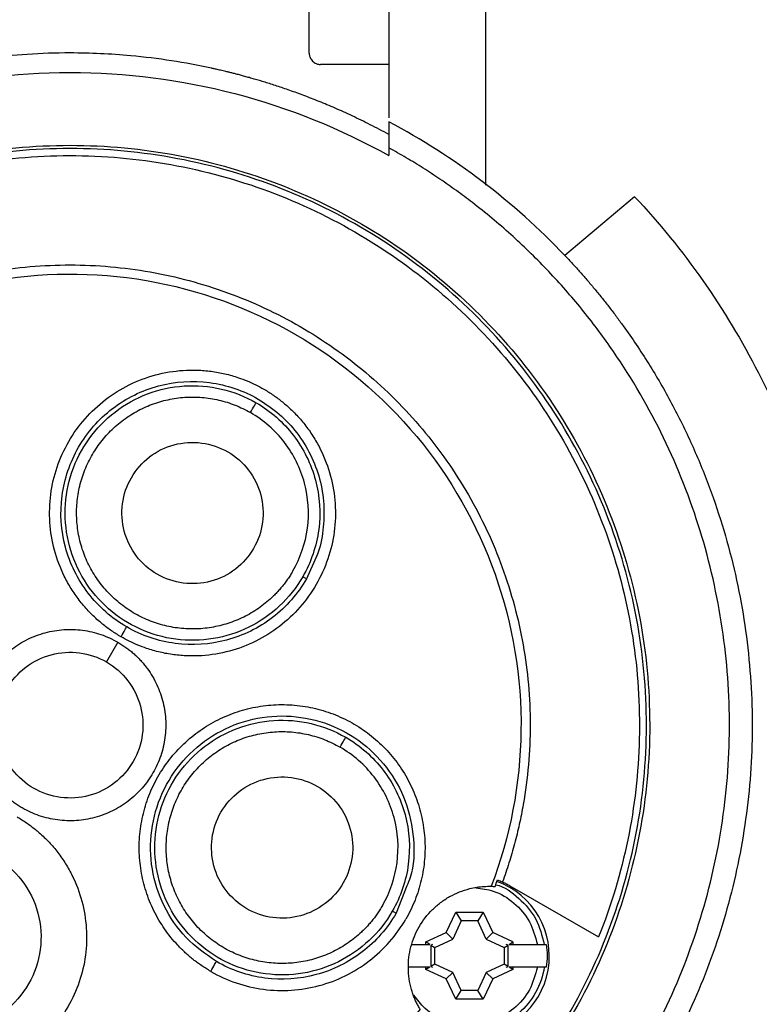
# Model space of a CAD drawing. Header units: inches. Extents: x 0 to 22, y 0 to 17.
# Tile 6 of 20: x 1.9 to 3.2, y 8.9 to 10.6. Entities that reach past the tile are written whole.
import ezdxf

# ---------------------------------------------------------------- set-up
doc = ezdxf.new("R2010")
doc.units = ezdxf.units.IN
doc.header["$LTSCALE"] = 2
doc.header["$MEASUREMENT"] = 0
doc.linetypes.add('SLD-Solid', pattern=[0])
doc.layers.add('DIMENSIONS', color=140, linetype='SLD-Solid', lineweight=25)
doc.styles.add('SLDTEXTSTYLE0', font='GOTHIC.TTF', dxfattribs={"width": 0.913})
doc.dimstyles.new('SLDDIMSTYLE0', dxfattribs={"dimtxt": 0.25, "dimasz": 0.3, "dimexe": 0, "dimexo": 0.0625, "dimgap": 0.0625, "dimtad": 0, "dimtih": 1, "dimtoh": 1, "dimrnd": 1e-09, "dimzin": 12, "dimdsep": 46, "dimtxsty": 'SLDTEXTSTYLE0', "dimsah": 1, "dimcen": 0, "dimadec": 0, "dimazin": 3, "dimtfac": 1, "dimtofl": 0, "dimtmove": 0, "dimatfit": 3, "dimfxl": 0, "dimfrac": 2, "dimtolj": 1, "dimtzin": 12, "dimarcsym": 0})

# ---------------------------------------------------------------- blocks, each defined once
blk = doc.blocks.new('_D')
at = {"layer": 'DIMENSIONS'}
for p, q in [((2.6453, 8.174), (3.2462, 7.1098)), ((3.2462, 7.1098), (3.7462, 7.1098)), ((3.9347, 7.1098), (3.8585, 7.1098)), ((3.8585, 7.1098), (3.8585, 6.713)), ((4.5812, 7.1098), (4.6574, 7.1098)), ((4.6574, 7.1098), (4.6574, 6.713)), ((3.8585, 6.713), (3.9347, 6.713)), ((4.6574, 6.713), (4.5812, 6.713))]:
    blk.add_line(p, q, dxfattribs=at)
blk.add_solid([(2.6453, 8.174), (2.7405, 7.8833), (2.845, 7.9423)], dxfattribs=at)
at = {"layer": 'DIMENSIONS', "char_height": 0.25, "attachment_point": 1, "style": 'SLDTEXTSTYLE0'}
for s, insert in [('%%c', (3.7462, 7.4799)), ('2.67', (4.1232, 7.4799)), ('67.9', (3.9347, 7.0323))]:
    blk.add_mtext(s, dxfattribs=dict(at, insert=insert))

msp = doc.modelspace()

# ---------------------------------------------------------------- linework, layer by layer
for p, q in [((2.5392, 10.8733), (2.5392, 10.3871)), ((2.7066, 10.2707), (2.7066, 10.8733)), ((2.4014, 10.4993), (2.4014, 10.6489)), ((2.5392, 10.4796), (2.4211, 10.4796)), ((2.5392, 10.3355), (2.5392, 10.322)), ((2.964, 10.2511), (2.8432, 10.1497)), ((2.4136, 9.6283), (2.3966, 9.5907)), ((2.3966, 9.5907), (2.3902, 9.5944)), ((2.0707, 9.4811), (2.051, 9.447)), ((2.5703, 9.0601), (2.5515, 9.0126)), ((2.7484, 9.0603), (2.9017, 8.9718)), ((2.5515, 9.0126), (2.5451, 9.0162)), ((2.6384, 8.9793), (2.6547, 9.0144)), ((2.6547, 9.0144), (2.7023, 9.0144)), ((2.6547, 9.0144), (2.6643, 8.9994)), ((2.7023, 9.0144), (2.6927, 8.9994)), ((2.7023, 9.0144), (2.7186, 8.9793)), ((2.6643, 8.9994), (2.6497, 8.968)), ((2.6927, 8.9994), (2.6643, 8.9994)), ((2.7073, 8.968), (2.6927, 8.9994)), ((2.6033, 8.9631), (2.6384, 8.9793)), ((2.6184, 8.9535), (2.6497, 8.968)), ((2.6497, 8.968), (2.6384, 8.9793)), ((2.7186, 8.9793), (2.7073, 8.968)), ((2.7073, 8.968), (2.7386, 8.9535)), ((2.7537, 8.9631), (2.7186, 8.9793)), ((2.579, 8.9589), (2.6033, 8.9589)), ((2.6033, 8.9589), (2.6033, 8.9631)), ((2.6098, 8.9589), (2.6033, 8.9631)), ((2.6033, 8.9589), (2.6098, 8.9589)), ((2.6147, 8.9589), (2.6119, 8.9576)), ((2.6119, 8.9576), (2.6184, 8.9535)), ((2.6119, 8.9576), (2.6119, 8.9209)), ((2.6184, 8.925), (2.6184, 8.9535)), ((2.7386, 8.9535), (2.7451, 8.9576)), ((2.7386, 8.9535), (2.7386, 8.925)), ((2.7451, 8.9576), (2.7422, 8.9589)), ((2.7451, 8.9209), (2.7451, 8.9576)), ((2.7472, 8.9589), (2.7537, 8.9631)), ((2.7472, 8.9589), (2.7537, 8.9589)), ((2.7537, 8.9631), (2.7537, 8.9589)), ((2.7537, 8.9589), (2.7959, 8.9589)), ((2.6033, 8.9196), (2.573, 8.9196)), ((2.6033, 8.9154), (2.6033, 8.9196)), ((2.6098, 8.9196), (2.6033, 8.9154)), ((2.6098, 8.9196), (2.6033, 8.9196)), ((2.6184, 8.925), (2.6119, 8.9209)), ((2.6119, 8.9209), (2.6147, 8.9196)), ((2.6497, 8.9105), (2.6184, 8.925)), ((2.7386, 8.925), (2.7073, 8.9105)), ((2.7451, 8.9209), (2.7386, 8.925)), ((2.7422, 8.9196), (2.7451, 8.9209)), ((2.7537, 8.9154), (2.7472, 8.9196)), ((2.7537, 8.9196), (2.7472, 8.9196)), ((2.7537, 8.9196), (2.7537, 8.9154)), ((2.7959, 8.9196), (2.7537, 8.9196)), ((2.6384, 8.8992), (2.6033, 8.9154)), ((2.6384, 8.8992), (2.6497, 8.9105)), ((2.6643, 8.8791), (2.6497, 8.9105)), ((2.7073, 8.9105), (2.6927, 8.8791)), ((2.7073, 8.9105), (2.7186, 8.8992)), ((2.7537, 8.9154), (2.7186, 8.8992)), ((2.6547, 8.8641), (2.6384, 8.8992)), ((2.7186, 8.8992), (2.7023, 8.8641)), ((2.6547, 8.8641), (2.6643, 8.8791)), ((2.6927, 8.8791), (2.6643, 8.8791)), ((2.7023, 8.8641), (2.6927, 8.8791)), ((2.7023, 8.8641), (2.6547, 8.8641))]:
    msp.add_line(p, q)
msp.add_arc((2.6793, 8.9386), 0.1372, 269.6447, 70.1433)
for points, knots in [([(2.5392, 10.3584), (2.5338, 10.3614), (2.5231, 10.3672), (2.507, 10.3754), (2.4913, 10.3832), (2.476, 10.3906), (2.461, 10.3975), (2.4465, 10.4039), (2.4324, 10.41), (2.4186, 10.4156), (2.4054, 10.4209), (2.3925, 10.4258), (2.3802, 10.4304), (2.3682, 10.4346), (2.3568, 10.4386), (2.3458, 10.4423), (2.3353, 10.4456), (2.3253, 10.4488), (2.3157, 10.4517), (2.3067, 10.4543), (2.2982, 10.4567), (2.2901, 10.459), (2.2826, 10.461), (2.2756, 10.4628), (2.2691, 10.4645), (2.2631, 10.466), (2.2576, 10.4673), (2.2527, 10.4685), (2.2483, 10.4695), (2.2444, 10.4704), (2.241, 10.4712), (2.2381, 10.4719), (2.2358, 10.4724), (2.234, 10.4728), (2.1874, 10.4829), (2.1058, 10.4956), (1.9983, 10.5006), (1.9152, 10.4979), (1.8374, 10.4904), (1.7671, 10.4787), (1.6983, 10.4628), (1.6349, 10.4445), (1.5721, 10.4221), (1.5188, 10.3995), (1.4804, 10.3813), (1.4545, 10.368), (1.4415, 10.3609), (1.4369, 10.3584)], [0, 0, 0, 0, 0.017249, 0.033906, 0.04998, 0.06548, 0.080416, 0.094795, 0.108626, 0.121915, 0.13467, 0.146898, 0.158603, 0.169793, 0.180473, 0.190646, 0.200319, 0.209495, 0.218178, 0.226371, 0.234079, 0.241303, 0.248047, 0.254313, 0.260103, 0.26542, 0.270265, 0.27464, 0.278545, 0.281983, 0.284954, 0.28746, 0.2895, 0.291077, 0.292189, 0.412014, 0.499958, 0.562223, 0.620641, 0.69725, 0.743156, 0.802595, 0.869168, 0.919683, 0.958589, 0.985465, 1, 1, 1, 1]), ([(2.4014, 10.4993), (2.4015, 10.4984), (2.4015, 10.4967), (2.4021, 10.4942), (2.4034, 10.4904), (2.4058, 10.4865), (2.4099, 10.483), (2.413, 10.4813), (2.4159, 10.4803), (2.4185, 10.4797), (2.4203, 10.4796), (2.4211, 10.4796)], [0, 0, 0, 0, 0.107384, 0.212604, 0.316176, 0.597707, 0.71804, 0.823509, 0.886359, 0.94415, 1, 1, 1, 1]), ([(1.4369, 10.322), (1.5206, 10.3689), (1.6104, 10.405), (1.7961, 10.4535), (1.8921, 10.4658), (2.084, 10.4658), (2.18, 10.4535), (2.3657, 10.405), (2.4555, 10.3689), (2.5392, 10.322)], [0, 0, 0, 0, 0.25, 0.25, 0.5, 0.5, 0.75, 0.75, 1, 1, 1, 1]), ([(2.5392, 10.3803), (2.5392, 10.3727), (2.5392, 10.3578), (2.5392, 10.3429), (2.5392, 10.3355)], [0, 0, 0, 0, 0.5044249, 1, 1, 1, 1]), ([(1.8463, 8.346), (1.8401, 8.3469), (1.8277, 8.3487), (1.8092, 8.3519), (1.7907, 8.3555), (1.7724, 8.3593), (1.7541, 8.3635), (1.7359, 8.3681), (1.7178, 8.373), (1.6997, 8.3782), (1.6818, 8.3838), (1.6402, 8.3976), (1.576, 8.4229), (1.4922, 8.4655), (1.4127, 8.5158), (1.3136, 8.5923), (1.2037, 8.705), (1.0995, 8.8622), (1.0264, 9.0362), (0.987, 9.2207), (0.9827, 9.4093), (1.0137, 9.5955), (1.0788, 9.7726), (1.1757, 9.9344), (1.3011, 10.0754), (1.4506, 10.1905), (1.6189, 10.2757), (1.8002, 10.3281), (1.9881, 10.3457), (2.1759, 10.3281), (2.3572, 10.2757), (2.5255, 10.1905), (2.675, 10.0754), (2.8004, 9.9344), (2.8974, 9.7726), (2.9624, 9.5955), (2.9934, 9.4093), (2.9891, 9.2207), (2.9497, 9.0362), (2.8766, 8.8622), (2.7724, 8.705), (2.6626, 8.5923), (2.5634, 8.5158), (2.4839, 8.4655), (2.4001, 8.4229), (2.3301, 8.3953), (2.2765, 8.3781), (2.2403, 8.3679), (2.2038, 8.3592), (2.167, 8.3517), (2.1422, 8.3479), (2.1298, 8.346)], [0, 0, 0, 0, 0.0031351, 0.0062659, 0.0093935, 0.0125189, 0.0156433, 0.0187678, 0.0218934, 0.0250213, 0.0281526, 0.0312884, 0.0469253, 0.0625658, 0.0782027, 0.0938432, 0.125086, 0.1563289, 0.1875718, 0.2188147, 0.2500576, 0.2813005, 0.3125434, 0.3437862, 0.3750291, 0.406272, 0.4375149, 0.4687578, 0.5000007, 0.5312436, 0.5624864, 0.5937293, 0.6249722, 0.6562151, 0.687458, 0.7187009, 0.7499438, 0.7811867, 0.8124295, 0.8436724, 0.8749153, 0.9061582, 0.9217951, 0.9374356, 0.9530725, 0.968713, 0.9749786, 0.9812313, 0.9874799, 0.9937332, 1, 1, 1, 1]), ([(2.1261, 8.3511), (2.1322, 8.352), (2.1446, 8.3538), (2.1631, 8.3569), (2.1814, 8.3604), (2.1997, 8.3642), (2.2179, 8.3683), (2.2361, 8.3728), (2.2541, 8.3776), (2.2721, 8.3828), (2.29, 8.3883), (2.3314, 8.4019), (2.3954, 8.4269), (2.4789, 8.4691), (2.5582, 8.5189), (2.657, 8.5949), (2.7667, 8.7068), (2.8707, 8.8631), (2.9438, 9.0361), (2.9833, 9.2197), (2.9879, 9.4075), (2.9574, 9.5928), (2.8928, 9.7691), (2.7964, 9.9303), (2.6717, 10.0708), (2.523, 10.1854), (2.3555, 10.2704), (2.175, 10.3225), (1.9881, 10.3401), (1.8011, 10.3225), (1.6207, 10.2704), (1.4531, 10.1854), (1.3044, 10.0708), (1.1797, 9.9303), (1.0833, 9.7691), (1.0188, 9.5928), (0.9882, 9.4075), (0.9928, 9.2197), (1.0323, 9.0361), (1.1054, 8.8631), (1.2095, 8.7068), (1.3191, 8.5949), (1.4179, 8.5189), (1.4972, 8.4691), (1.5807, 8.4269), (1.6505, 8.3996), (1.704, 8.3826), (1.74, 8.3726), (1.7764, 8.364), (1.813, 8.3567), (1.8377, 8.353), (1.85, 8.3511)], [0, 0, 0, 0, 0.003135, 0.006266, 0.009394, 0.012519, 0.015643, 0.018768, 0.021893, 0.025021, 0.028153, 0.031288, 0.046925, 0.062566, 0.078203, 0.093843, 0.125086, 0.156329, 0.187572, 0.218815, 0.250058, 0.281301, 0.312543, 0.343786, 0.375029, 0.406272, 0.437515, 0.468758, 0.500001, 0.531244, 0.562486, 0.593729, 0.624972, 0.656215, 0.687458, 0.718701, 0.749944, 0.781187, 0.812429, 0.843672, 0.874915, 0.906158, 0.921795, 0.937435, 0.953072, 0.968713, 0.974979, 0.981231, 0.98748, 0.993733, 1, 1, 1, 1]), ([(2.2294, 8.224), (2.2364, 8.2255), (2.2505, 8.2286), (2.2714, 8.2338), (2.2923, 8.2394), (2.313, 8.2453), (2.3336, 8.2517), (2.3541, 8.2584), (2.3745, 8.2655), (2.4149, 8.2806), (2.4746, 8.3059), (2.5512, 8.3457), (2.6247, 8.3912), (2.7177, 8.459), (2.824, 8.5567), (2.9323, 8.6917), (3.019, 8.8416), (3.082, 9.0029), (3.1201, 9.1718), (3.1322, 9.3445), (3.1181, 9.517), (3.0781, 9.6855), (3.0132, 9.846), (2.9395, 9.9701), (2.8699, 10.0618), (2.8125, 10.1264), (2.7505, 10.1865), (2.6974, 10.2307), (2.6559, 10.2617), (2.6276, 10.2815), (2.5987, 10.3004), (2.5693, 10.3185), (2.5493, 10.3298), (2.5392, 10.3355)], [0, 0, 0, 0, 0.007827, 0.015645, 0.023458, 0.031268, 0.039079, 0.046893, 0.054712, 0.06254, 0.0938, 0.125067, 0.156326, 0.187593, 0.250075, 0.312556, 0.375038, 0.437519, 0.500001, 0.562482, 0.624964, 0.687445, 0.749927, 0.812408, 0.843667, 0.874935, 0.906194, 0.937461, 0.949979, 0.96248, 0.974977, 0.987479, 1, 1, 1, 1]), ([(1.2142, 9.9461), (1.2504, 9.9921), (1.2907, 10.0349), (1.3783, 10.1127), (1.4256, 10.1477), (1.5256, 10.2087), (1.5783, 10.2347), (1.6876, 10.277), (1.7441, 10.2932), (1.8591, 10.3154), (1.9177, 10.3213), (2.0348, 10.3228), (2.0934, 10.3182), (2.209, 10.2988), (2.2659, 10.2839), (2.3761, 10.2443), (2.4295, 10.2195), (2.5309, 10.161), (2.579, 10.1271), (2.6685, 10.0515), (2.7098, 10.0096), (2.7844, 9.9193), (2.8176, 9.8708), (2.875, 9.7686), (2.8991, 9.715), (2.9374, 9.6043), (2.9516, 9.5472), (2.9696, 9.4315), (2.9734, 9.3728), (2.9706, 9.2557), (2.964, 9.1972), (2.9404, 9.0825), (2.9235, 9.0261), (2.9017, 8.9718)], [0, 0, 0, 0, 0.0625, 0.0625, 0.125, 0.125, 0.1875, 0.1875, 0.25, 0.25, 0.3125, 0.3125, 0.375, 0.375, 0.4375, 0.4375, 0.5, 0.5, 0.5625, 0.5625, 0.625, 0.625, 0.6875, 0.6875, 0.75, 0.75, 0.8125, 0.8125, 0.875, 0.875, 0.9375, 0.9375, 1, 1, 1, 1]), ([(2.964, 10.2511), (3.0491, 10.1602), (3.1213, 10.0574), (3.2347, 9.8359), (3.2758, 9.7171), (3.3236, 9.4729), (3.3304, 9.3474), (3.3091, 9.0994), (3.281, 8.9769), (3.1922, 8.7445), (3.1314, 8.6345), (2.9819, 8.4355), (2.8932, 8.3465), (2.6946, 8.1965), (2.5848, 8.1354), (2.3525, 8.0459), (2.2301, 8.0175), (2.1062, 8.0065)], [0, 0, 0, 0, 0.125, 0.125, 0.25, 0.25, 0.375, 0.375, 0.5, 0.5, 0.625, 0.625, 0.75, 0.75, 0.875, 0.875, 1, 1, 1, 1]), ([(2.8432, 10.1497), (2.8477, 10.1449), (2.8568, 10.1353), (2.87, 10.1206), (2.883, 10.1057), (2.8958, 10.0906), (2.9083, 10.0752), (2.9205, 10.0597), (2.9325, 10.0439), (2.9559, 10.012), (2.9891, 9.9627), (3.0287, 9.8942), (3.0637, 9.8231), (3.1038, 9.7255), (3.1416, 9.5987), (3.1661, 9.442), (3.1695, 9.2833), (3.1515, 9.1257), (3.1127, 8.9718), (3.0535, 8.8246), (2.9752, 8.6866), (2.8792, 8.5603), (2.7671, 8.448), (2.6619, 8.3678), (2.572, 8.3125), (2.5019, 8.2756), (2.4295, 8.2435), (2.3675, 8.2209), (2.317, 8.2053), (2.2788, 8.1949), (2.2403, 8.1858), (2.2144, 8.1807), (2.2015, 8.1782)], [0, 0, 0, 0, 0.007823, 0.01564, 0.023453, 0.031264, 0.039075, 0.046888, 0.054707, 0.062532, 0.093788, 0.125053, 0.156309, 0.187573, 0.250059, 0.312545, 0.37503, 0.437516, 0.500001, 0.562487, 0.624972, 0.687458, 0.749943, 0.812429, 0.843685, 0.87495, 0.906206, 0.93747, 0.95311, 0.968733, 0.984357, 1, 1, 1, 1]), ([(1.3795, 9.8498), (1.3832, 9.8542), (1.3907, 9.863), (1.4023, 9.8759), (1.4142, 9.8885), (1.4263, 9.9009), (1.4387, 9.913), (1.4513, 9.9248), (1.4643, 9.9364), (1.4906, 9.9589), (1.532, 9.9906), (1.5905, 10.0278), (1.6521, 10.0598), (1.7376, 10.0951), (1.8497, 10.1251), (1.9884, 10.1372), (2.1271, 10.125), (2.2616, 10.0889), (2.3877, 10.0301), (2.5018, 9.9503), (2.6002, 9.8518), (2.6801, 9.7378), (2.739, 9.6117), (2.7691, 9.4996), (2.7813, 9.4079), (2.7843, 9.3386), (2.7814, 9.2693), (2.7739, 9.2119), (2.7649, 9.1665), (2.7567, 9.1328), (2.7471, 9.0995), (2.7395, 9.0777), (2.7357, 9.0668)], [0, 0, 0, 0, 0.007831, 0.015651, 0.023465, 0.031274, 0.039084, 0.046899, 0.05472, 0.062554, 0.093816, 0.125089, 0.156352, 0.187624, 0.2501, 0.312575, 0.375051, 0.437526, 0.500002, 0.562477, 0.624953, 0.687428, 0.749904, 0.81238, 0.843642, 0.874915, 0.906177, 0.93745, 0.953101, 0.968723, 0.984346, 1, 1, 1, 1]), ([(1.3828, 9.8291), (1.4406, 9.9003), (1.5111, 9.9613), (1.6689, 10.055), (1.7562, 10.0877), (1.9366, 10.1211), (2.0298, 10.1217), (2.2107, 10.0905), (2.2983, 10.0588), (2.4573, 9.9671), (2.5286, 9.907), (2.646, 9.766), (2.6921, 9.685), (2.7534, 9.512), (2.7687, 9.42), (2.7664, 9.2365), (2.7489, 9.145), (2.7161, 9.0593)], [0, 0, 0, 0, 0.125, 0.125, 0.25, 0.25, 0.375, 0.375, 0.5, 0.5, 0.625, 0.625, 0.75, 0.75, 0.875, 0.875, 1, 1, 1, 1]), ([(2.0762, 9.4905), (2.0734, 9.4921), (2.0678, 9.4954), (2.0597, 9.5008), (2.0518, 9.5064), (2.0442, 9.5124), (2.0331, 9.5217), (2.0191, 9.5353), (2.0034, 9.5538), (1.9896, 9.5737), (1.9738, 9.602), (1.9595, 9.6401), (1.9516, 9.6881), (1.9532, 9.7369), (1.9642, 9.7843), (1.9844, 9.8287), (2.0127, 9.8683), (2.0483, 9.9016), (2.0897, 9.9274), (2.1353, 9.9445), (2.1754, 9.9512), (2.2078, 9.9517), (2.232, 9.9497), (2.2559, 9.9454), (2.2766, 9.9394), (2.2943, 9.9328), (2.309, 9.9262), (2.3185, 9.9209), (2.3232, 9.9183)], [0, 0, 0, 0, 0.012528, 0.025029, 0.037523, 0.050029, 0.062566, 0.093825, 0.125111, 0.15637, 0.187656, 0.250126, 0.312595, 0.375065, 0.437534, 0.500003, 0.562473, 0.624942, 0.687412, 0.749881, 0.812351, 0.843609, 0.874896, 0.906154, 0.937441, 0.958303, 0.979126, 1, 1, 1, 1]), ([(2.086, 9.5075), (2.0602, 9.5224), (2.0374, 9.5424), (2.0012, 9.5896), (1.9878, 9.6168), (1.9723, 9.6743), (1.9704, 9.7046), (1.9781, 9.7636), (1.9879, 9.7923), (2.0176, 9.8439), (2.0376, 9.8667), (2.0849, 9.9029), (2.1121, 9.9163), (2.1696, 9.9317), (2.1998, 9.9337), (2.2589, 9.9259), (2.2876, 9.9162), (2.3134, 9.9013)], [0, 0, 0, 0, 0.125, 0.125, 0.25, 0.25, 0.375, 0.375, 0.5, 0.5, 0.625, 0.625, 0.75, 0.75, 0.875, 0.875, 1, 1, 1, 1]), ([(2.3902, 9.5944), (2.3794, 9.5757), (2.3659, 9.5586), (2.3343, 9.529), (2.3164, 9.5166), (2.2776, 9.4975), (2.2568, 9.4908), (2.2142, 9.4838), (2.1924, 9.4834), (2.1495, 9.4891), (2.1285, 9.4951), (2.0892, 9.5129), (2.0708, 9.5247), (2.0383, 9.5532), (2.0242, 9.5699), (2.0014, 9.6065), (1.9927, 9.6266), (1.9815, 9.6683), (1.979, 9.69), (1.9805, 9.7332), (1.9844, 9.7547), (1.9983, 9.7956), (2.0082, 9.815), (2.0334, 9.8501), (2.0486, 9.8658), (2.0829, 9.8921), (2.1019, 9.9027), (2.1424, 9.9179), (2.1637, 9.9226), (2.2068, 9.9254), (2.2286, 9.9236), (2.2707, 9.9138), (2.291, 9.9058), (2.3097, 9.895)], [0, 0, 0, 0, 0.0625, 0.0625, 0.125, 0.125, 0.1875, 0.1875, 0.25, 0.25, 0.3125, 0.3125, 0.375, 0.375, 0.4375, 0.4375, 0.5, 0.5, 0.5625, 0.5625, 0.625, 0.625, 0.6875, 0.6875, 0.75, 0.75, 0.8125, 0.8125, 0.875, 0.875, 0.9375, 0.9375, 1, 1, 1, 1]), ([(2.3732, 9.6042), (2.3718, 9.6018), (2.3689, 9.5969), (2.3642, 9.5899), (2.3593, 9.5831), (2.354, 9.5765), (2.3485, 9.5702), (2.3427, 9.564), (2.3317, 9.5532), (2.3141, 9.539), (2.2886, 9.524), (2.2612, 9.5129), (2.2324, 9.506), (2.203, 9.5033), (2.1734, 9.505), (2.1444, 9.511), (2.1167, 9.5212), (2.0907, 9.5354), (2.0671, 9.5532), (2.0463, 9.5743), (2.0289, 9.5982), (2.0151, 9.6244), (2.0054, 9.6523), (1.9999, 9.6814), (1.9987, 9.711), (2.0018, 9.7404), (2.0092, 9.769), (2.0208, 9.7963), (2.0362, 9.8215), (2.0551, 9.8443), (2.0772, 9.8639), (2.102, 9.8802), (2.1288, 9.8926), (2.1572, 9.901), (2.1865, 9.9051), (2.2161, 9.9049), (2.2405, 9.901), (2.2595, 9.8959), (2.2734, 9.8909), (2.2869, 9.8851), (2.2955, 9.8803), (2.2999, 9.8779)], [0, 0, 0, 0, 0.008972, 0.017905, 0.026816, 0.035719, 0.044631, 0.053568, 0.062546, 0.093781, 0.12504, 0.156276, 0.187534, 0.21877, 0.250028, 0.281264, 0.312522, 0.343758, 0.375016, 0.406252, 0.437511, 0.468746, 0.500005, 0.53124, 0.562499, 0.593734, 0.624993, 0.656228, 0.687487, 0.718722, 0.749981, 0.781216, 0.812475, 0.843711, 0.874969, 0.906205, 0.937463, 0.953136, 0.968726, 0.984319, 1, 1, 1, 1]), ([(2.3232, 9.9183), (2.326, 9.9167), (2.3315, 9.9134), (2.3396, 9.908), (2.3475, 9.9024), (2.3552, 9.8964), (2.3663, 9.8871), (2.3803, 9.8735), (2.396, 9.855), (2.4098, 9.8351), (2.4255, 9.8068), (2.4398, 9.7687), (2.4478, 9.7207), (2.4462, 9.6719), (2.4351, 9.6245), (2.415, 9.5801), (2.3866, 9.5405), (2.351, 9.5072), (2.3096, 9.4814), (2.264, 9.4642), (2.2239, 9.4576), (2.1916, 9.4571), (2.1674, 9.4591), (2.1435, 9.4634), (2.1227, 9.4694), (2.1051, 9.476), (2.0903, 9.4826), (2.0809, 9.4879), (2.0762, 9.4905)], [0, 0, 0, 0, 0.012528, 0.025029, 0.037523, 0.050029, 0.062566, 0.093825, 0.125111, 0.15637, 0.187656, 0.250126, 0.312595, 0.375065, 0.437534, 0.500003, 0.562473, 0.624942, 0.687412, 0.749881, 0.812351, 0.843609, 0.874896, 0.906154, 0.937441, 0.958303, 0.979126, 1, 1, 1, 1]), ([(2.2999, 9.8779), (2.3024, 9.8822), (2.3048, 9.8865), (2.3084, 9.8928), (2.3096, 9.8947), (2.3097, 9.895)], [0, 0, 0, 0, 0.5, 0.5, 1, 1, 1, 1]), ([(2.3097, 9.895), (2.3346, 9.8806), (2.3567, 9.8612), (2.3918, 9.8155), (2.4048, 9.7892), (2.4197, 9.7335), (2.4216, 9.7042), (2.4141, 9.6471), (2.4046, 9.6193), (2.3902, 9.5944)], [0, 0, 0, 0, 0.25, 0.25, 0.5, 0.5, 0.75, 0.75, 1, 1, 1, 1]), ([(2.3134, 9.9013), (2.3258, 9.8931), (2.3507, 9.8768), (2.3812, 9.8436), (2.4049, 9.8056), (2.4207, 9.7636), (2.4282, 9.7193), (2.426, 9.6748), (2.4207, 9.6438), (2.4141, 9.6293), (2.4136, 9.6283)], [0, 0, 0, 0, 0.141354, 0.282709, 0.424063, 0.565418, 0.706772, 0.848127, 0.989481, 1, 1, 1, 1]), ([(2.3732, 9.6042), (2.3863, 9.6269), (2.3949, 9.6522), (2.4018, 9.7042), (2.4, 9.7309), (2.3864, 9.7816), (2.3746, 9.8056), (2.3427, 9.8472), (2.3226, 9.8648), (2.2999, 9.8779)], [0, 0, 0, 0, 0.25, 0.25, 0.5, 0.5, 0.75, 0.75, 1, 1, 1, 1]), ([(2.1386, 9.5987), (2.1248, 9.6067), (2.1126, 9.6174), (2.0931, 9.6428), (2.0859, 9.6574), (2.0776, 9.6882), (2.0766, 9.7045), (2.0808, 9.7362), (2.086, 9.7516), (2.102, 9.7793), (2.1127, 9.7915), (2.138, 9.811), (2.1527, 9.8182), (2.1835, 9.8264), (2.1998, 9.8275), (2.2314, 9.8233), (2.2469, 9.8181), (2.2607, 9.8101)], [0, 0, 0, 0, 0.125, 0.125, 0.25, 0.25, 0.375, 0.375, 0.5, 0.5, 0.625, 0.625, 0.75, 0.75, 0.875, 0.875, 1, 1, 1, 1]), ([(2.2607, 9.8101), (2.2745, 9.8021), (2.2868, 9.7914), (2.3062, 9.766), (2.3134, 9.7514), (2.3217, 9.7206), (2.3228, 9.7043), (2.3186, 9.6726), (2.3134, 9.6572), (2.2974, 9.6295), (2.2866, 9.6173), (2.2613, 9.5978), (2.2467, 9.5906), (2.2158, 9.5824), (2.1996, 9.5813), (2.1679, 9.5855), (2.1525, 9.5907), (2.1386, 9.5987)], [0, 0, 0, 0, 0.125, 0.125, 0.25, 0.25, 0.375, 0.375, 0.5, 0.5, 0.625, 0.625, 0.75, 0.75, 0.875, 0.875, 1, 1, 1, 1]), ([(2.5933, 8.8467), (2.5355, 8.7754), (2.465, 8.7145), (2.3072, 8.6208), (2.2199, 8.588), (2.0395, 8.5546), (1.9463, 8.5541), (1.7654, 8.5852), (1.6778, 8.6169), (1.5188, 8.7087), (1.4476, 8.7687), (1.3302, 8.9098), (1.2841, 8.9908), (1.2227, 9.1638), (1.2075, 9.2557), (1.2097, 9.4392), (1.2272, 9.5308), (1.26, 9.6165)], [0, 0, 0, 0, 0.125, 0.125, 0.25, 0.25, 0.375, 0.375, 0.5, 0.5, 0.625, 0.625, 0.75, 0.75, 0.875, 0.875, 1, 1, 1, 1]), ([(1.2404, 9.609), (1.2089, 9.5221), (1.1927, 9.4296), (1.1929, 9.2447), (1.2092, 9.1523), (1.2726, 8.9786), (1.3195, 8.8973), (1.4384, 8.7557), (1.5104, 8.6954), (1.6705, 8.6029), (1.7587, 8.5708), (1.9408, 8.5386), (2.0346, 8.5386), (2.2167, 8.5706), (2.305, 8.6026), (2.4652, 8.6949), (2.5371, 8.7552), (2.5967, 8.8259)], [0, 0, 0, 0, 0.125, 0.125, 0.25, 0.25, 0.375, 0.375, 0.5, 0.5, 0.625, 0.625, 0.75, 0.75, 0.875, 0.875, 1, 1, 1, 1]), ([(2.3966, 9.5907), (2.3817, 9.5649), (2.3617, 9.5421), (2.3145, 9.5059), (2.2873, 9.4925), (2.2298, 9.4771), (2.1995, 9.4751), (2.1405, 9.4829), (2.1118, 9.4926), (2.086, 9.5075)], [0, 0, 0, 0, 0.25, 0.25, 0.5, 0.5, 0.75, 0.75, 1, 1, 1, 1]), ([(1.9054, 9.1947), (1.903, 9.1961), (1.8984, 9.1989), (1.8916, 9.2034), (1.8852, 9.2083), (1.879, 9.2135), (1.873, 9.219), (1.8674, 9.2247), (1.8619, 9.2308), (1.8518, 9.2435), (1.8387, 9.2642), (1.8273, 9.2948), (1.8219, 9.327), (1.8231, 9.3596), (1.8304, 9.3914), (1.844, 9.4211), (1.8629, 9.4476), (1.8868, 9.4699), (1.9144, 9.4872), (1.945, 9.4986), (1.9772, 9.504), (2.0044, 9.503), (2.0257, 9.4992), (2.0413, 9.4947), (2.0564, 9.4888), (2.066, 9.4836), (2.0707, 9.4811)], [0, 0, 0, 0, 0.015772, 0.031432, 0.047016, 0.062563, 0.078112, 0.0937, 0.109366, 0.125148, 0.187606, 0.250107, 0.312565, 0.375065, 0.437524, 0.500024, 0.562483, 0.624983, 0.687442, 0.749942, 0.812401, 0.874901, 0.906155, 0.937451, 0.968715, 1, 1, 1, 1]), ([(2.0762, 9.4905), (2.0786, 9.4948), (2.0811, 9.4991), (2.0847, 9.5053), (2.0859, 9.5073), (2.086, 9.5075)], [0, 0, 0, 0, 0.5, 0.5, 1, 1, 1, 1]), ([(2.0707, 9.4811), (2.0731, 9.4797), (2.0777, 9.4769), (2.0845, 9.4723), (2.0909, 9.4674), (2.0971, 9.4623), (2.1031, 9.4568), (2.1088, 9.451), (2.1142, 9.4449), (2.1244, 9.4323), (2.1374, 9.4115), (2.1488, 9.3809), (2.1542, 9.3488), (2.153, 9.3162), (2.1457, 9.2844), (2.1322, 9.2547), (2.1132, 9.2281), (2.0894, 9.2059), (2.0617, 9.1886), (2.0311, 9.1772), (1.999, 9.1717), (1.9718, 9.1727), (1.9504, 9.1766), (1.9348, 9.1811), (1.9197, 9.1869), (1.9101, 9.1921), (1.9054, 9.1947)], [0, 0, 0, 0, 0.015772, 0.031432, 0.047016, 0.062563, 0.078112, 0.0937, 0.109366, 0.125148, 0.187606, 0.250107, 0.312565, 0.375065, 0.437524, 0.500024, 0.562483, 0.624983, 0.687442, 0.749942, 0.812401, 0.874901, 0.906155, 0.937451, 0.968715, 1, 1, 1, 1]), ([(1.9251, 9.2288), (1.9108, 9.237), (1.8981, 9.2481), (1.8781, 9.2743), (1.8706, 9.2893), (1.8621, 9.3212), (1.861, 9.338), (1.8653, 9.3707), (1.8707, 9.3866), (1.8872, 9.4151), (1.8983, 9.4278), (1.9244, 9.4479), (1.9395, 9.4553), (1.9714, 9.4638), (1.9882, 9.4649), (2.0209, 9.4606), (2.0368, 9.4552), (2.051, 9.447)], [0, 0, 0, 0, 0.125, 0.125, 0.25, 0.25, 0.375, 0.375, 0.5, 0.5, 0.625, 0.625, 0.75, 0.75, 0.875, 0.875, 1, 1, 1, 1]), ([(2.051, 9.447), (2.0653, 9.4387), (2.078, 9.4277), (2.098, 9.4015), (2.1055, 9.3864), (2.114, 9.3546), (2.1151, 9.3378), (2.1108, 9.3051), (2.1054, 9.2892), (2.0889, 9.2606), (2.0778, 9.248), (2.0517, 9.2279), (2.0366, 9.2204), (2.0047, 9.2119), (1.988, 9.2108), (1.9553, 9.2151), (1.9393, 9.2205), (1.9251, 9.2288)], [0, 0, 0, 0, 0.125, 0.125, 0.25, 0.25, 0.375, 0.375, 0.5, 0.5, 0.625, 0.625, 0.75, 0.75, 0.875, 0.875, 1, 1, 1, 1]), ([(2.2311, 8.9123), (2.2284, 8.9139), (2.2232, 8.917), (2.2156, 8.922), (2.2082, 8.9272), (2.201, 8.9327), (2.194, 8.9385), (2.1872, 8.9445), (2.1806, 8.9508), (2.1679, 8.9639), (2.1507, 8.9851), (2.1322, 9.0166), (2.1185, 9.0504), (2.11, 9.0859), (2.1067, 9.1222), (2.1088, 9.1586), (2.1162, 9.1943), (2.1288, 9.2286), (2.1462, 9.2606), (2.1682, 9.2897), (2.1942, 9.3153), (2.2237, 9.3368), (2.256, 9.3537), (2.2904, 9.3657), (2.3262, 9.3726), (2.3627, 9.374), (2.399, 9.3702), (2.4343, 9.361), (2.4679, 9.3468), (2.499, 9.3278), (2.527, 9.3044), (2.5513, 9.2772), (2.5713, 9.2467), (2.5866, 9.2136), (2.5969, 9.1786), (2.602, 9.1425), (2.6017, 9.106), (2.597, 9.0759), (2.5906, 9.0525), (2.5845, 9.0354), (2.5773, 9.0187), (2.5714, 9.0081), (2.5685, 9.0027)], [0, 0, 0, 0, 0.007854, 0.015676, 0.023477, 0.031269, 0.039061, 0.046864, 0.054689, 0.062547, 0.093785, 0.125041, 0.156279, 0.187535, 0.218773, 0.250029, 0.281267, 0.312523, 0.343761, 0.375017, 0.406255, 0.437511, 0.468749, 0.500005, 0.531243, 0.562499, 0.593737, 0.624993, 0.656231, 0.687487, 0.718725, 0.749981, 0.781219, 0.812475, 0.843713, 0.874969, 0.906207, 0.937463, 0.953137, 0.968727, 0.98432, 1, 1, 1, 1]), ([(2.2409, 8.9294), (2.2225, 8.9422), (2.1858, 8.9678), (2.1478, 9.0244), (2.127, 9.0886), (2.1259, 9.1564), (2.1445, 9.2215), (2.1811, 9.2784), (2.2328, 9.3222), (2.2949, 9.3491), (2.3621, 9.3568), (2.4287, 9.3447), (2.489, 9.3138), (2.5375, 9.2667), (2.5707, 9.2074), (2.5838, 9.1417), (2.583, 9.0902), (2.5723, 9.0649), (2.5703, 9.0601)], [0, 0, 0, 0, 0.065642, 0.131283, 0.196925, 0.262566, 0.328208, 0.393849, 0.459491, 0.525132, 0.590774, 0.656415, 0.722057, 0.787698, 0.85334, 0.918981, 0.984623, 1, 1, 1, 1]), ([(2.5451, 9.0162), (2.5343, 8.9975), (2.5208, 8.9804), (2.4892, 8.9509), (2.4713, 8.9385), (2.4325, 8.9194), (2.4117, 8.9127), (2.3691, 8.9056), (2.3473, 8.9053), (2.3044, 8.9109), (2.2834, 8.9169), (2.2441, 8.9347), (2.2257, 8.9466), (2.1933, 8.9751), (2.1791, 8.9917), (2.1563, 9.0284), (2.1476, 9.0484), (2.1365, 9.0902), (2.134, 9.1119), (2.1354, 9.155), (2.1393, 9.1765), (2.1532, 9.2174), (2.1631, 9.2369), (2.1883, 9.272), (2.2035, 9.2877), (2.2378, 9.314), (2.2569, 9.3246), (2.2973, 9.3398), (2.3186, 9.3444), (2.3617, 9.3472), (2.3835, 9.3455), (2.4256, 9.3356), (2.4459, 9.3276), (2.4646, 9.3168)], [0, 0, 0, 0, 0.0625, 0.0625, 0.125, 0.125, 0.1875, 0.1875, 0.25, 0.25, 0.3125, 0.3125, 0.375, 0.375, 0.4375, 0.4375, 0.5, 0.5, 0.5625, 0.5625, 0.625, 0.625, 0.6875, 0.6875, 0.75, 0.75, 0.8125, 0.8125, 0.875, 0.875, 0.9375, 0.9375, 1, 1, 1, 1]), ([(2.5281, 9.0261), (2.5267, 9.0236), (2.5238, 9.0188), (2.5191, 9.0118), (2.5142, 9.005), (2.5089, 8.9984), (2.5034, 8.992), (2.4977, 8.9859), (2.4866, 8.9751), (2.469, 8.9609), (2.4435, 8.9459), (2.4161, 8.9348), (2.3873, 8.9279), (2.3579, 8.9252), (2.3283, 8.9269), (2.2994, 8.9329), (2.2716, 8.9431), (2.2456, 8.9572), (2.222, 8.9751), (2.2012, 8.9961), (2.1838, 9.0201), (2.17, 9.0463), (2.1603, 9.0742), (2.1548, 9.1033), (2.1536, 9.1328), (2.1567, 9.1623), (2.1642, 9.1909), (2.1757, 9.2182), (2.1911, 9.2434), (2.2101, 9.2661), (2.2322, 9.2858), (2.2569, 9.3021), (2.2837, 9.3145), (2.3121, 9.3229), (2.3414, 9.3269), (2.371, 9.3267), (2.3954, 9.3229), (2.4144, 9.3177), (2.4283, 9.3128), (2.4418, 9.3069), (2.4504, 9.3022), (2.4548, 9.2998)], [0, 0, 0, 0, 0.008972, 0.017905, 0.026816, 0.035719, 0.044631, 0.053568, 0.062546, 0.093781, 0.12504, 0.156276, 0.187534, 0.21877, 0.250028, 0.281264, 0.312522, 0.343758, 0.375016, 0.406252, 0.437511, 0.468746, 0.500005, 0.53124, 0.562499, 0.593734, 0.624993, 0.656228, 0.687487, 0.718722, 0.749981, 0.781216, 0.812475, 0.843711, 0.874969, 0.906205, 0.937463, 0.953136, 0.968726, 0.984319, 1, 1, 1, 1]), ([(2.4548, 9.2998), (2.4573, 9.3041), (2.4597, 9.3084), (2.4634, 9.3147), (2.4645, 9.3166), (2.4646, 9.3168)], [0, 0, 0, 0, 0.5, 0.5, 1, 1, 1, 1]), ([(2.4646, 9.3168), (2.4895, 9.3024), (2.5116, 9.2831), (2.5467, 9.2374), (2.5597, 9.211), (2.5746, 9.1554), (2.5765, 9.1261), (2.569, 9.069), (2.5595, 9.0412), (2.5451, 9.0162)], [0, 0, 0, 0, 0.25, 0.25, 0.5, 0.5, 0.75, 0.75, 1, 1, 1, 1]), ([(2.5281, 9.0261), (2.5412, 9.0488), (2.5498, 9.0741), (2.5567, 9.1261), (2.5549, 9.1528), (2.5413, 9.2035), (2.5295, 9.2274), (2.4976, 9.2691), (2.4775, 9.2867), (2.4548, 9.2998)], [0, 0, 0, 0, 0.25, 0.25, 0.5, 0.5, 0.75, 0.75, 1, 1, 1, 1]), ([(2.2489, 9.1873), (2.2569, 9.2011), (2.2676, 9.2134), (2.293, 9.2328), (2.3076, 9.24), (2.3384, 9.2483), (2.3547, 9.2493), (2.3864, 9.2452), (2.4018, 9.2399), (2.4294, 9.224), (2.4417, 9.2132), (2.4611, 9.1879), (2.4683, 9.1733), (2.4766, 9.1424), (2.4777, 9.1262), (2.4735, 9.0945), (2.4683, 9.0791), (2.4603, 9.0652)], [0, 0, 0, 0, 0.125, 0.125, 0.25, 0.25, 0.375, 0.375, 0.5, 0.5, 0.625, 0.625, 0.75, 0.75, 0.875, 0.875, 1, 1, 1, 1]), ([(1.8965, 9.1793), (1.8992, 9.1777), (1.9046, 9.1745), (1.9125, 9.1693), (1.9202, 9.1638), (1.9276, 9.158), (1.9384, 9.1489), (1.952, 9.1358), (1.9673, 9.1178), (1.9807, 9.0984), (1.996, 9.0709), (2.0099, 9.0339), (2.0176, 8.9872), (2.0161, 8.9398), (2.0053, 8.8937), (1.9858, 8.8505), (1.9582, 8.812), (1.9236, 8.7796), (1.8833, 8.7546), (1.839, 8.7379), (1.8, 8.7314), (1.7686, 8.7309), (1.7451, 8.7329), (1.7218, 8.7371), (1.7016, 8.7428), (1.6845, 8.7493), (1.6701, 8.7558), (1.661, 8.7608), (1.6564, 8.7634)], [0, 0, 0, 0, 0.012528, 0.025029, 0.037523, 0.050029, 0.062566, 0.093824, 0.125111, 0.156369, 0.187656, 0.250126, 0.312595, 0.375065, 0.437534, 0.500003, 0.562473, 0.624942, 0.687412, 0.749881, 0.812351, 0.843609, 0.874896, 0.906154, 0.937441, 0.958302, 0.979126, 1, 1, 1, 1]), ([(2.4603, 9.0652), (2.4523, 9.0514), (2.4416, 9.0392), (2.4162, 9.0197), (2.4016, 9.0125), (2.3707, 9.0042), (2.3545, 9.0032), (2.3228, 9.0073), (2.3074, 9.0126), (2.2797, 9.0286), (2.2675, 9.0393), (2.248, 9.0646), (2.2408, 9.0792), (2.2326, 9.1101), (2.2315, 9.1263), (2.2357, 9.158), (2.2409, 9.1734), (2.2489, 9.1873)], [0, 0, 0, 0, 0.125, 0.125, 0.25, 0.25, 0.375, 0.375, 0.5, 0.5, 0.625, 0.625, 0.75, 0.75, 0.875, 0.875, 1, 1, 1, 1]), ([(1.8572, 9.1111), (1.8754, 9.1006), (1.8916, 9.0864), (1.9174, 9.0528), (1.9269, 9.0335), (1.9378, 8.9927), (1.9392, 8.9712), (1.9337, 8.9293), (1.9268, 8.9089), (1.9057, 8.8723), (1.8915, 8.8561), (1.8579, 8.8304), (1.8386, 8.8209), (1.7978, 8.81), (1.7763, 8.8086), (1.7344, 8.8141), (1.714, 8.821), (1.6957, 8.8316)], [0, 0, 0, 0, 0.125, 0.125, 0.25, 0.25, 0.375, 0.375, 0.5, 0.5, 0.625, 0.625, 0.75, 0.75, 0.875, 0.875, 1, 1, 1, 1]), ([(2.7269, 9.0703), (2.7284, 9.0698), (2.7314, 9.0687), (2.7342, 9.0674), (2.7357, 9.0668)], [0, 0, 0, 0, 0.498847, 1, 1, 1, 1]), ([(2.5933, 8.8467), (2.5921, 8.8488), (2.5895, 8.8531), (2.5862, 8.8598), (2.5831, 8.8667), (2.5805, 8.8737), (2.5771, 8.8844), (2.5739, 8.8991), (2.5724, 8.9178), (2.5734, 8.9365), (2.5781, 8.9611), (2.5901, 8.9903), (2.6094, 9.0152), (2.6283, 9.0316), (2.644, 9.0418), (2.661, 9.0499), (2.6769, 9.055), (2.6912, 9.0579), (2.7036, 9.0593), (2.7119, 9.0593), (2.7161, 9.0593)], [0, 0, 0, 0, 0.0250872, 0.0500719, 0.0750261, 0.1000224, 0.1251329, 0.1876237, 0.2501873, 0.3126782, 0.3752418, 0.5000129, 0.6247841, 0.6872749, 0.7498385, 0.8123294, 0.874893, 0.9166352, 0.9582255, 1, 1, 1, 1]), ([(2.6894, 9.0564), (2.6996, 9.0552), (2.7237, 9.0525), (2.7568, 9.0317), (2.7848, 8.9995), (2.7922, 8.9725), (2.7959, 8.9589)], [0, 0, 0, 0, 0.196502, 0.464335, 0.732167, 1, 1, 1, 1]), ([(2.7161, 9.0593), (2.7172, 9.0593), (2.7194, 9.0592), (2.7216, 9.059), (2.7227, 9.059)], [0, 0, 0, 0, 0.497045, 1, 1, 1, 1]), ([(2.7238, 9.0619), (2.7239, 9.0619), (2.7391, 9.0592), (2.7651, 9.0393), (2.7962, 9.0044), (2.8039, 8.9741), (2.8078, 8.9589)], [0, 0, 0, 0, 0.0009413, 0.3339609, 0.6669804, 1, 1, 1, 1]), ([(2.2311, 8.9123), (2.2591, 8.8962), (2.2903, 8.8856), (2.3544, 8.8771), (2.3873, 8.8793), (2.4498, 8.896), (2.4793, 8.9106), (2.5306, 8.95), (2.5523, 8.9747), (2.5685, 9.0027)], [0, 0, 0, 0, 0.25, 0.25, 0.5, 0.5, 0.75, 0.75, 1, 1, 1, 1]), ([(2.5515, 9.0126), (2.5366, 8.9868), (2.5166, 8.964), (2.4694, 8.9278), (2.4422, 8.9143), (2.3847, 8.8989), (2.3544, 8.8969), (2.2954, 8.9047), (2.2667, 8.9145), (2.2409, 8.9294)], [0, 0, 0, 0, 0.25, 0.25, 0.5, 0.5, 0.75, 0.75, 1, 1, 1, 1]), ([(2.7959, 8.9589), (2.7967, 8.9589), (2.7981, 8.9589), (2.8002, 8.959), (2.8021, 8.959), (2.8038, 8.959), (2.8052, 8.959), (2.8063, 8.959), (2.8071, 8.9589), (2.8076, 8.9589), (2.8077, 8.9589), (2.8078, 8.9589)], [0, 0, 0, 0, 0.127718, 0.25126, 0.370627, 0.485822, 0.596859, 0.703761, 0.806556, 0.905286, 1, 1, 1, 1]), ([(2.2311, 8.9123), (2.2336, 8.9166), (2.236, 8.9209), (2.2397, 8.9272), (2.2408, 8.9291), (2.2409, 8.9294)], [0, 0, 0, 0, 0.5, 0.5, 1, 1, 1, 1]), ([(2.7959, 8.9196), (2.7922, 8.9061), (2.7848, 8.879), (2.7568, 8.8465), (2.7204, 8.8252), (2.6784, 8.8177), (2.6369, 8.8253), (2.6026, 8.8439), (2.5884, 8.8633), (2.5824, 8.8714)], [0, 0, 0, 0, 0.148791, 0.297582, 0.446372, 0.595163, 0.743954, 0.892745, 1, 1, 1, 1]), ([(2.8078, 8.9196), (2.8055, 8.9043), (2.8004, 8.8894), (2.7854, 8.8623), (2.7755, 8.8501), (2.752, 8.8299), (2.7385, 8.822), (2.7094, 8.8112), (2.694, 8.8084), (2.6785, 8.8084)], [0, 0, 0, 0, 0.25, 0.25, 0.5, 0.5, 0.75, 0.75, 1, 1, 1, 1]), ([(2.8078, 8.9196), (2.8077, 8.9196), (2.8075, 8.9196), (2.8066, 8.9195), (2.8054, 8.9195), (2.8036, 8.9195), (2.8014, 8.9195), (2.7987, 8.9196), (2.7969, 8.9196), (2.7959, 8.9196)], [0, 0, 0, 0, 0.122533, 0.251724, 0.387667, 0.530433, 0.680066, 0.836587, 1, 1, 1, 1])]:
    msp.add_open_spline(points, degree=3, knots=knots)
for points in [[(2.8432, 10.1497), (2.7553, 10.2423), (2.6521, 10.3205), (2.5392, 10.3803)], [(2.7227, 9.059), (2.7242, 9.0627), (2.7256, 9.0665), (2.7269, 9.0703)], [(2.7357, 9.0668), (2.7379, 9.0658), (2.7422, 9.0638), (2.7463, 9.0615), (2.7484, 9.0603)], [(2.8078, 8.9589), (2.8089, 8.9589), (2.8101, 8.9589), (2.8112, 8.9589)], [(2.8112, 8.9589), (2.8131, 8.9459), (2.8131, 8.9326), (2.8112, 8.9196)], [(2.8112, 8.9196), (2.8101, 8.9196), (2.8089, 8.9196), (2.8078, 8.9196)]]:
    msp.add_open_spline(points, degree=3)

# ---------------------------------------------------------------- dimensions: what is measured, and where the dimension line sits
at = {"layer": 'DIMENSIONS'}
dim = msp.add_diameter_dim_2p(p1=(1.3308, 10.5017), p2=(2.6453, 8.174), dimstyle='SLDDIMSTYLE0', dxfattribs=at)
dim.commit()
dim.dimension.update_dxf_attribs({"geometry": '_D', "text_midpoint": (4.258, 7.1098), "dimtype": 163})

doc.saveas('drawing.dxf')
